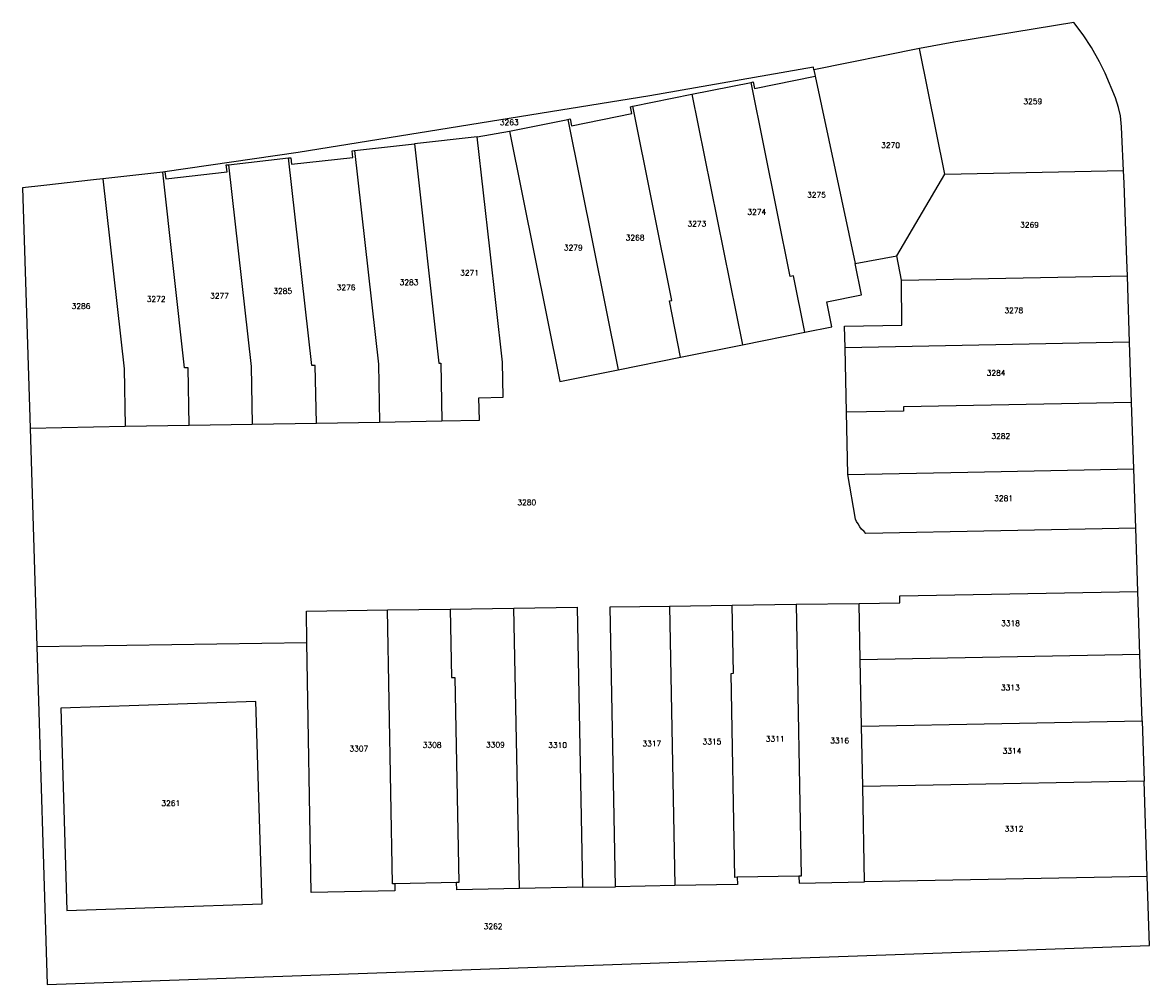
# Model space of a CAD drawing. Header units: metres. Extents: x 256352 to 256907, y 533293 to 533854.
# Tile 4 of 15: x 256619 to 256722, y 533386 to 533473. Entities that reach past the tile are written whole.
import ezdxf
from ezdxf.lldxf.tags import DXFTag

# ---------------------------------------------------------------- set-up
doc = ezdxf.new("R2010")
doc.units = ezdxf.units.M
doc.header["$LTSCALE"] = 0.5
doc.layers.add('BRK Perceelnummers', color=150, linetype='Continuous', lineweight=20)
doc.layers.add('BRK Perceelsgrenzen', color=150, linetype='KG-KADASTRAAL-SO')
doc.styles.get("Standard").update_dxf_attribs({"font": 'txt.shx'})
tags = doc.linetypes.add('KG-KADASTRAAL-SO', pattern='A,5.5,-2,["K",Standard,S=1.8,R=0,X=0,Y=-0.9],-2,5.5,-2,[5,NLCS.SHX,S=0.75,R=0,X=0,Y=0],-2', length=19).pattern_tags.tags
tags[6] = DXFTag(74, 10)

msp = doc.modelspace()

# ---------------------------------------------------------------- linework, layer by layer
at = {"layer": 'BRK Perceelsgrenzen'}
for p, q in [((256700.623, 533470.995), (256691.002, 533469.054)), ((256702.933, 533459.545), (256700.623, 533470.995)), ((256691.002, 533469.054), (256691.12, 533468.466)), ((256691.12, 533468.466), (256694.779, 533451.396)), ((256679.886, 533466.812), (256685.277, 533467.899)), ((256674.495, 533465.725), (256679.886, 533466.812)), ((256679.886, 533466.812), (256684.491, 533443.983)), ((256663.255, 533463.458), (256668.564, 533464.529)), ((256668.564, 533464.529), (256673.167, 533441.71)), ((256660.307, 533462.933), (256663.255, 533463.458)), ((256649.117, 533461.682), (256654.583, 533462.293)), ((256660.307, 533462.933), (256654.583, 533462.293)), ((256637.639, 533460.398), (256643.105, 533461.01)), ((256631.626, 533459.726), (256626.16, 533459.114)), ((256631.835, 533459.749), (256631.626, 533459.726)), ((256698.576, 533452.089), (256702.933, 533459.545)), ((256702.933, 533459.545), (256719.254, 533459.856)), ((256694.779, 533451.396), (256698.576, 533452.089)), ((256698.985, 533449.862), (256698.576, 533452.089)), ((256698.985, 533449.862), (256719.598, 533450.256)), ((256684.491, 533443.983), (256690.177, 533445.124)), ((256678.845, 533442.85), (256684.491, 533443.983)), ((256719.799, 533444.209), (256693.849, 533443.713)), ((256693.984, 533437.838), (256693.849, 533443.713)), ((256719.98, 533438.71), (256719.799, 533444.209)), ((256673.167, 533441.71), (256678.845, 533442.85)), ((256720.178, 533432.664), (256719.98, 533438.71)), ((256694.114, 533432.166), (256693.984, 533437.838)), ((256619.529, 533436.389), (256628.2, 533436.55)), ((256628.2, 533436.55), (256634.044, 533436.647)), ((256634.044, 533436.647), (256639.798, 533436.744)), ((256639.798, 533436.744), (256645.645, 533436.84)), ((256645.645, 533436.84), (256651.397, 533436.938)), ((256651.397, 533436.938), (256657.093, 533437.031)), ((256619.529, 533436.389), (256620.148, 533416.477)), ((256720.356, 533427.251), (256720.178, 533432.664)), ((256720.546, 533421.487), (256720.356, 533427.251)), ((256720.735, 533415.746), (256720.546, 533421.487)), ((256677.834, 533420.164), (256683.562, 533420.244)), ((256677.834, 533420.164), (256678.32, 533394.678)), ((256683.562, 533420.244), (256689.383, 533420.326)), ((256689.383, 533420.326), (256695.143, 533420.406)), ((256695.241, 533415.26), (256695.143, 533420.406)), ((256652.112, 533419.804), (256657.839, 533419.885)), ((256657.839, 533419.885), (256663.661, 533419.966)), ((256664.148, 533394.408), (256663.661, 533419.966)), ((256620.148, 533416.477), (256644.775, 533416.839)), ((256720.735, 533415.746), (256695.241, 533415.26)), ((256695.356, 533409.211), (256695.241, 533415.26)), ((256720.933, 533409.699), (256720.735, 533415.746)), ((256695.356, 533409.211), (256720.933, 533409.699)), ((256720.933, 533409.699), (256721.114, 533404.201)), ((256695.461, 533403.712), (256695.356, 533409.211)), ((256721.114, 533404.201), (256695.461, 533403.712)), ((256695.627, 533395.009), (256695.461, 533403.712)), ((256721.4, 533395.5), (256721.114, 533404.201)), ((256689.646, 533395.54), (256684.017, 533395.432)), ((256721.4, 533395.5), (256695.627, 533395.009)), ((256658.427, 533394.944), (256652.798, 533394.837)), ((256669.907, 533394.518), (256664.148, 533394.408)), ((256669.907, 533394.518), (256672.906, 533394.575)), ((256678.32, 533394.678), (256672.906, 533394.575))]:
    msp.add_line(p, q, dxfattribs=at)
for points in [[(256719.254, 533459.856), (256719.097, 533463.143), (256719.063, 533463.848), (256718.956, 533464.836), (256718.785, 533465.618), (256718.495, 533466.507), (256717.564, 533468.731), (256717.062, 533469.773), (256716.33, 533471.075), (256715.577, 533472.238), (256714.712, 533473.356), (256703.758, 533471.561), (256700.623, 533470.995)], [(256691.002, 533469.054), (256690.96, 533469.292), (256676.041, 533466.662), (256666.041, 533465.053), (256643.97, 533461.503), (256631.835, 533459.749)], [(256685.277, 533467.899), (256685.483, 533467.941), (256685.601, 533467.353), (256691.12, 533468.466)], [(256690.177, 533445.124), (256689.142, 533450.259), (256688.848, 533450.2), (256685.277, 533467.899)], [(256668.564, 533464.529), (256668.769, 533464.57), (256668.897, 533463.938), (256674.416, 533465.051), (256674.288, 533465.683), (256674.495, 533465.725)], [(256678.845, 533442.85), (256677.849, 533447.986), (256678.064, 533448.029), (256674.495, 533465.725)], [(256663.255, 533463.458), (256667.853, 533440.643), (256673.167, 533441.71)], [(256654.583, 533462.293), (256656.82, 533442.292), (256656.995, 533442.295), (256657.093, 533437.031)], [(256657.093, 533437.031), (256660.505, 533437.091), (256660.466, 533439.153), (256662.666, 533439.195), (256662.605, 533442.395), (256661.448, 533452.74), (256660.307, 533462.933)], [(256643.105, 533461.01), (256643.313, 533461.033), (256643.38, 533460.437), (256648.975, 533461.062), (256648.908, 533461.659), (256649.117, 533461.682)], [(256649.117, 533461.682), (256651.296, 533442.199), (256651.397, 533436.938)], [(256631.835, 533459.749), (256631.906, 533459.108), (256637.501, 533459.734), (256637.43, 533460.375), (256637.639, 533460.398)], [(256637.639, 533460.398), (256639.698, 533441.985), (256639.798, 533436.744)], [(256645.645, 533436.84), (256645.545, 533442.091), (256645.221, 533442.085), (256643.105, 533461.01)], [(256626.16, 533459.114), (256625.308, 533459.019), (256620.779, 533458.512), (256618.847, 533458.302), (256619.529, 533436.389)], [(256626.16, 533459.114), (256628.1, 533441.771), (256628.2, 533436.55)], [(256634.044, 533436.647), (256633.951, 533441.878), (256633.623, 533441.872), (256631.626, 533459.726)], [(256719.598, 533450.256), (256719.549, 533451.692), (256719.309, 533458.704), (256719.254, 533459.856)], [(256690.177, 533445.124), (256692.635, 533445.614), (256692.176, 533447.887), (256695.358, 533448.526), (256694.779, 533451.396)], [(256693.849, 533443.713), (256693.804, 533445.671), (256699.021, 533445.771), (256698.985, 533449.862)], [(256719.799, 533444.209), (256719.635, 533449.193), (256719.598, 533450.256)], [(256719.98, 533438.71), (256699.166, 533438.314), (256699.174, 533437.938), (256695.812, 533437.874), (256693.984, 533437.838)], [(256694.114, 533432.166), (256705.033, 533432.375), (256720.178, 533432.664)], [(256720.356, 533427.251), (256695.756, 533426.778), (256695.579, 533426.944), (256695.357, 533427.184), (256695.196, 533427.392), (256695.033, 533427.641), (256694.908, 533427.87), (256694.815, 533428.068), (256694.114, 533432.166)], [(256695.143, 533420.406), (256698.846, 533420.458), (256698.832, 533421.092), (256720.546, 533421.487)], [(256663.661, 533419.966), (256669.42, 533420.047), (256669.907, 533394.518)], [(256672.906, 533394.575), (256672.42, 533420.088), (256677.834, 533420.164)], [(256684.017, 533395.432), (256683.807, 533395.428), (256683.452, 533414.024), (256683.673, 533414.029), (256683.562, 533420.244)], [(256689.383, 533420.326), (256689.856, 533395.544), (256689.646, 533395.54)], [(256644.775, 533416.839), (256644.735, 533419.701), (256652.112, 533419.804)], [(256652.798, 533394.837), (256652.588, 533394.833), (256652.112, 533419.804)], [(256657.839, 533419.885), (256657.959, 533413.64), (256658.28, 533413.646), (256658.637, 533394.948), (256658.427, 533394.944)], [(256620.148, 533416.477), (256621.107, 533385.662), (256721.607, 533389.207), (256721.4, 533395.5)], [(256652.798, 533394.837), (256652.81, 533394.192), (256645.177, 533394.043), (256644.775, 533416.839)], [(256622.325, 533410.844), (256622.899, 533392.403), (256640.688, 533393.022), (256640.114, 533411.463), (256622.325, 533410.844)], [(256684.017, 533395.432), (256684.029, 533394.787), (256678.32, 533394.678)], [(256689.646, 533395.54), (256689.658, 533394.895), (256695.627, 533395.009)], [(256664.148, 533394.408), (256658.439, 533394.299), (256658.427, 533394.944)]]:
    msp.add_lwpolyline(points, dxfattribs=at)

# ---------------------------------------------------------------- texts
at = {"layer": 'BRK Perceelnummers'}
for s, p in [('3259', (256710.111, 533465.913)), ('3263', (256662.372, 533464.008)), ('3270', (256697.148, 533461.924)), ('3275', (256690.387, 533457.398)), ('3274', (256684.941, 533455.839)), ('3273', (256679.483, 533454.763)), ('3269', (256709.814, 533454.664)), ('3268', (256673.848, 533453.497)), ('3279', (256668.21, 533452.584)), ('3271', (256658.757, 533450.288)), ('3283', (256653.231, 533449.425)), ('3285', (256641.713, 533448.633)), ('3276', (256647.492, 533448.954)), ('3286', (256623.323, 533447.251)), ('3272', (256630.173, 533447.896)), ('3277', (256635.955, 533448.194)), ('3278', (256708.382, 533446.859)), ('3284', (256706.762, 533441.169)), ('3282', (256707.193, 533435.405)), ('3280', (256663.97, 533429.356)), ('3281', (256707.452, 533429.731)), ('3318', (256708.081, 533418.34)), ('3313', (256708.066, 533412.477)), ('3308', (256655.338, 533407.242)), ('3309', (256661.108, 533407.265)), ('3310', (256666.783, 533407.235)), ('3317', (256675.37, 533407.376)), ('3315', (256680.856, 533407.55)), ('3311', (256686.623, 533407.798)), ('3316', (256692.502, 533407.649)), ('3307', (256648.656, 533406.914)), ('3314', (256708.216, 533406.704)), ('3261', (256631.507, 533401.933)), ('3312', (256708.401, 533399.602)), ('3262', (256660.898, 533390.705))]:
    msp.add_text(s, height=0.5, dxfattribs=at).set_placement(p)

doc.saveas('drawing.dxf')
